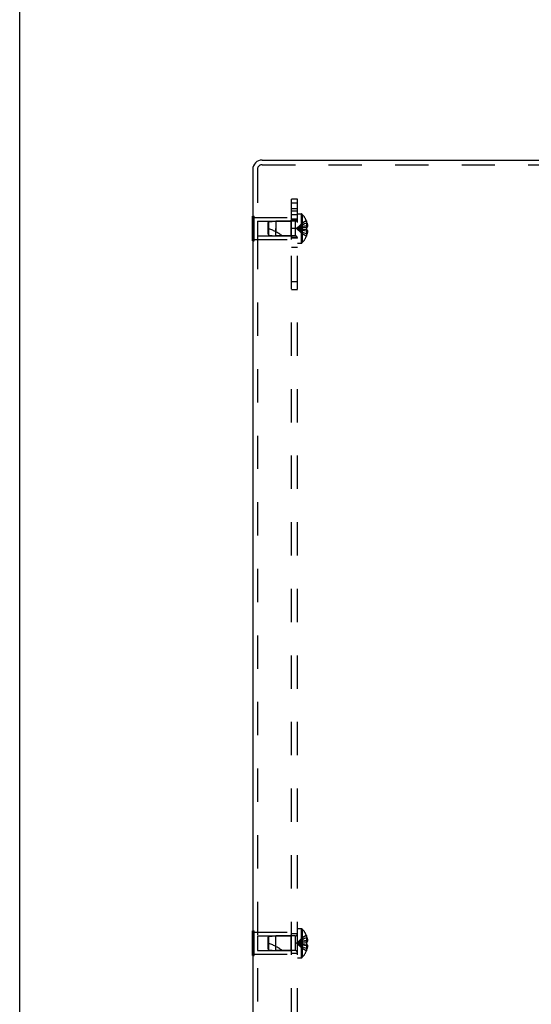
# Model space of a CAD drawing. Header units: inches. Extents: x 0 to 77.3, y 0 to 50.
# Tile 5 of 10: x 0 to 6.5, y 24.9 to 37.4. Entities that reach past the tile are written whole.
import ezdxf

# ---------------------------------------------------------------- set-up
doc = ezdxf.new("R2010")
doc.units = ezdxf.units.IN
doc.header["$LTSCALE"] = 4.25
doc.header["$MEASUREMENT"] = 0
doc.linetypes.add('HIDDEN', pattern=[0.2, 0.1, -0.1])
doc.layers.get('0').update_dxf_attribs({"linetype": 'CONTINUOUS'})
doc.layers.add('DEFAULT_2', color=8, linetype='HIDDEN')
doc.layers.add('SUBPANEL', color=7, linetype='CONTINUOUS')

msp = doc.modelspace()

# ---------------------------------------------------------------- linework, layer by layer
at = {"color": 7, "linetype": 'Continuous'}
for p, q in [((0, 0), (0, 50)), ((2.974, 34.606), (2.974, 34.918)), ((2.974, 34.918), (2.978, 34.918)), ((2.974, 34.762), (2.978, 34.762)), ((2.974, 34.606), (2.978, 34.606)), ((2.974, 25.481), (2.974, 25.793)), ((2.974, 25.793), (2.978, 25.793)), ((2.974, 25.637), (2.978, 25.637)), ((2.974, 25.481), (2.978, 25.481))]:
    msp.add_line(p, q, dxfattribs=at)
at = {"color": 3, "linetype": 'Continuous'}
for p, q in [((3.098, 35.637), (9.971, 35.637)), ((2.978, 35.517), (2.978, 15.757))]:
    msp.add_line(p, q, dxfattribs=at)
msp.add_arc((3.098, 35.517), 0.12, 90, 180, dxfattribs=at)
at = {"layer": 'DEFAULT_2', "color": 8, "linetype": 'HIDDEN'}
for p, q in [((3.038, 35.517), (3.038, 15.757)), ((3.098, 35.577), (9.971, 35.577)), ((2.978, 34.918), (2.995, 34.918)), ((2.995, 34.606), (2.995, 34.918)), ((2.995, 34.902), (3.474, 34.902)), ((3.037, 34.857), (3.037, 34.667)), ((3.037, 34.857), (3.464, 34.857)), ((3.464, 34.857), (3.474, 34.867)), ((3.464, 34.857), (3.464, 34.667)), ((3.474, 34.622), (3.474, 34.902)), ((2.978, 34.762), (2.995, 34.762)), ((2.978, 34.606), (2.995, 34.606)), ((2.995, 34.622), (3.474, 34.622)), ((3.037, 34.667), (3.464, 34.667)), ((3.464, 34.667), (3.474, 34.657)), ((2.978, 25.793), (2.995, 25.793)), ((2.995, 25.481), (2.995, 25.793)), ((2.995, 25.777), (3.474, 25.777)), ((3.474, 25.497), (3.474, 25.777)), ((3.037, 25.732), (3.037, 25.542)), ((3.037, 25.732), (3.464, 25.732)), ((3.464, 25.732), (3.474, 25.742)), ((3.464, 25.732), (3.464, 25.542)), ((2.978, 25.637), (2.995, 25.637)), ((3.037, 25.542), (3.464, 25.542)), ((3.464, 25.542), (3.474, 25.532)), ((2.978, 25.481), (2.995, 25.481)), ((2.995, 25.497), (3.474, 25.497))]:
    msp.add_line(p, q, dxfattribs=at)
msp.add_arc((3.098, 35.517), 0.06, 90, 180, dxfattribs=at)
at = {"layer": 'SUBPANEL', "color": 8, "linetype": 'HIDDEN'}
for p, q in [((3.474, 16.137), (3.474, 35.137)), ((3.549, 35.137), (3.474, 35.137)), ((3.549, 35.085), (3.474, 35.085)), ((3.549, 16.137), (3.549, 35.137)), ((3.549, 35.012), (3.474, 35.012)), ((3.549, 34.983), (3.474, 34.983)), ((3.174, 34.836), (3.184, 34.847)), ((3.174, 34.688), (3.174, 34.836)), ((3.184, 34.847), (3.274, 34.856)), ((3.184, 34.677), (3.184, 34.847)), ((3.274, 34.856), (3.274, 34.762)), ((3.521, 34.856), (3.274, 34.856)), ((3.474, 34.943), (3.549, 34.943)), ((3.474, 34.887), (3.549, 34.887)), ((3.474, 34.871), (3.549, 34.871)), ((3.521, 34.856), (3.521, 34.668)), ((3.549, 34.948), (3.596, 34.948)), ((3.596, 34.948), (3.596, 34.575)), ((3.611, 34.942), (3.611, 34.582)), ((3.663, 34.861), (3.662, 34.861)), ((3.662, 34.861), (3.663, 34.86)), ((3.663, 34.86), (3.663, 34.777)), ((3.663, 34.83), (3.673, 34.83)), ((3.274, 34.668), (3.274, 34.762)), ((3.274, 34.762), (3.274, 34.72)), ((3.549, 34.762), (3.474, 34.762)), ((3.598, 34.771), (3.578, 34.768)), ((3.619, 34.773), (3.598, 34.77)), ((3.641, 34.775), (3.619, 34.773)), ((3.663, 34.777), (3.64, 34.775)), ((3.663, 34.746), (3.64, 34.749)), ((3.662, 34.777), (3.663, 34.775)), ((3.663, 34.777), (3.662, 34.777)), ((3.663, 34.749), (3.662, 34.746)), ((3.663, 34.746), (3.662, 34.746)), ((3.663, 34.797), (3.678, 34.797)), ((3.663, 34.777), (3.673, 34.777)), ((3.663, 34.765), (3.663, 34.762)), ((3.663, 34.762), (3.663, 34.759)), ((3.663, 34.746), (3.663, 34.664)), ((3.673, 34.746), (3.663, 34.746)), ((3.663, 34.727), (3.678, 34.727)), ((3.174, 34.688), (3.184, 34.677)), ((3.184, 34.677), (3.274, 34.668)), ((3.521, 34.668), (3.274, 34.668)), ((3.474, 34.653), (3.549, 34.653)), ((3.549, 34.637), (3.474, 34.637)), ((3.549, 34.575), (3.596, 34.575)), ((3.663, 34.664), (3.662, 34.663)), ((3.662, 34.663), (3.663, 34.662)), ((3.663, 34.693), (3.673, 34.693)), ((3.549, 34.52), (3.474, 34.52)), ((3.549, 34.08), (3.474, 34.08)), ((3.549, 33.979), (3.474, 33.979)), ((3.549, 25.823), (3.596, 25.823)), ((3.596, 25.823), (3.596, 25.45)), ((3.611, 25.817), (3.611, 25.457)), ((3.174, 25.711), (3.184, 25.722)), ((3.174, 25.563), (3.174, 25.711)), ((3.184, 25.722), (3.274, 25.731)), ((3.184, 25.552), (3.184, 25.722)), ((3.274, 25.543), (3.274, 25.731)), ((3.521, 25.731), (3.274, 25.731)), ((3.474, 25.762), (3.549, 25.762)), ((3.521, 25.731), (3.521, 25.543)), ((3.619, 25.648), (3.598, 25.645)), ((3.641, 25.65), (3.619, 25.648)), ((3.663, 25.652), (3.64, 25.65)), ((3.662, 25.736), (3.663, 25.735)), ((3.663, 25.736), (3.662, 25.736)), ((3.663, 25.652), (3.662, 25.652)), ((3.663, 25.735), (3.663, 25.652)), ((3.663, 25.705), (3.673, 25.705)), ((3.663, 25.672), (3.678, 25.672)), ((3.663, 25.652), (3.673, 25.652)), ((3.174, 25.563), (3.184, 25.552)), ((3.184, 25.552), (3.274, 25.543)), ((3.521, 25.543), (3.274, 25.543)), ((3.598, 25.646), (3.578, 25.643)), ((3.663, 25.621), (3.64, 25.624)), ((3.663, 25.621), (3.662, 25.621)), ((3.663, 25.539), (3.662, 25.538)), ((3.662, 25.538), (3.663, 25.537)), ((3.663, 25.64), (3.663, 25.637)), ((3.663, 25.621), (3.663, 25.539)), ((3.673, 25.621), (3.663, 25.621)), ((3.663, 25.602), (3.678, 25.602)), ((3.663, 25.568), (3.673, 25.568)), ((3.474, 25.512), (3.549, 25.512)), ((3.549, 25.45), (3.596, 25.45))]:
    msp.add_line(p, q, dxfattribs=at)
for points in [[(3.662, 34.861), (3.64, 34.848), (3.619, 34.833), (3.598, 34.817), (3.578, 34.8), (3.558, 34.781), (3.539, 34.762)], [(3.663, 34.83), (3.641, 34.821), (3.619, 34.811), (3.598, 34.8), (3.578, 34.788), (3.558, 34.775), (3.539, 34.762)], [(3.673, 34.83), (3.674, 34.826), (3.675, 34.822), (3.675, 34.818), (3.676, 34.814), (3.677, 34.809), (3.677, 34.805), (3.677, 34.801), (3.678, 34.797)], [(3.663, 34.797), (3.641, 34.792), (3.619, 34.787), (3.598, 34.781), (3.578, 34.775), (3.558, 34.769), (3.539, 34.762)], [(3.578, 34.768), (3.558, 34.765), (3.539, 34.762)], [(3.578, 34.768), (3.558, 34.765), (3.539, 34.762)], [(3.662, 34.663), (3.64, 34.676), (3.619, 34.691), (3.598, 34.707), (3.578, 34.724), (3.558, 34.743), (3.539, 34.762)], [(3.663, 34.693), (3.641, 34.703), (3.619, 34.713), (3.598, 34.724), (3.578, 34.736), (3.558, 34.749), (3.539, 34.762)], [(3.641, 34.749), (3.619, 34.751), (3.598, 34.753), (3.578, 34.756), (3.558, 34.759), (3.539, 34.762)], [(3.619, 34.751), (3.598, 34.753), (3.578, 34.756), (3.558, 34.759), (3.539, 34.762)], [(3.663, 34.727), (3.641, 34.732), (3.619, 34.737), (3.598, 34.743), (3.578, 34.749), (3.558, 34.755), (3.539, 34.762)], [(3.663, 34.762), (3.663, 34.765), (3.663, 34.767), (3.663, 34.77), (3.663, 34.772), (3.663, 34.775), (3.662, 34.777)], [(3.662, 34.746), (3.663, 34.749), (3.663, 34.752), (3.663, 34.754), (3.663, 34.757), (3.663, 34.759), (3.663, 34.762)], [(3.663, 34.772), (3.663, 34.77), (3.663, 34.767)], [(3.663, 34.757), (3.663, 34.754), (3.663, 34.752)], [(3.678, 34.797), (3.677, 34.795), (3.677, 34.792), (3.677, 34.79), (3.676, 34.787), (3.675, 34.785), (3.675, 34.783), (3.674, 34.78), (3.673, 34.777)], [(3.673, 34.746), (3.674, 34.744), (3.675, 34.741), (3.675, 34.739), (3.676, 34.736), (3.677, 34.734), (3.677, 34.732), (3.677, 34.729), (3.678, 34.727)], [(3.678, 34.727), (3.677, 34.723), (3.677, 34.719), (3.677, 34.714), (3.676, 34.71), (3.675, 34.706), (3.675, 34.702), (3.674, 34.698), (3.673, 34.693)], [(3.662, 25.736), (3.64, 25.723), (3.619, 25.708), (3.598, 25.692), (3.578, 25.675), (3.558, 25.656), (3.539, 25.637)], [(3.663, 25.705), (3.641, 25.696), (3.619, 25.686), (3.598, 25.675), (3.578, 25.663), (3.558, 25.65), (3.539, 25.637)], [(3.663, 25.672), (3.641, 25.667), (3.619, 25.662), (3.598, 25.656), (3.578, 25.65), (3.558, 25.644), (3.539, 25.637)], [(3.663, 25.64), (3.663, 25.642), (3.663, 25.645), (3.663, 25.647), (3.663, 25.65), (3.662, 25.652)], [(3.673, 25.705), (3.674, 25.701), (3.675, 25.697), (3.675, 25.693), (3.676, 25.689), (3.677, 25.684), (3.677, 25.68), (3.677, 25.676), (3.678, 25.672)], [(3.678, 25.672), (3.677, 25.67), (3.677, 25.667), (3.677, 25.665), (3.676, 25.662), (3.675, 25.66), (3.675, 25.658), (3.674, 25.655), (3.673, 25.652)], [(3.578, 25.643), (3.558, 25.64), (3.539, 25.637)], [(3.578, 25.643), (3.558, 25.64), (3.539, 25.637)], [(3.663, 25.568), (3.641, 25.578), (3.619, 25.588), (3.598, 25.599), (3.578, 25.611), (3.558, 25.624), (3.539, 25.637)], [(3.662, 25.538), (3.64, 25.551), (3.619, 25.566), (3.598, 25.582), (3.578, 25.599), (3.558, 25.618), (3.539, 25.637)], [(3.663, 25.602), (3.641, 25.607), (3.619, 25.612), (3.598, 25.618), (3.578, 25.624), (3.558, 25.63), (3.539, 25.637)], [(3.641, 25.624), (3.619, 25.626), (3.598, 25.628), (3.578, 25.631), (3.558, 25.634), (3.539, 25.637)], [(3.619, 25.626), (3.598, 25.628), (3.578, 25.631), (3.558, 25.634), (3.539, 25.637)], [(3.663, 25.637), (3.663, 25.634), (3.663, 25.632), (3.663, 25.629), (3.663, 25.627), (3.663, 25.624), (3.662, 25.621)], [(3.673, 25.621), (3.674, 25.619), (3.675, 25.616), (3.675, 25.614), (3.676, 25.611), (3.677, 25.609), (3.677, 25.607), (3.677, 25.604), (3.678, 25.602)], [(3.678, 25.602), (3.677, 25.598), (3.677, 25.594), (3.677, 25.589), (3.676, 25.585), (3.675, 25.581), (3.675, 25.577), (3.674, 25.573), (3.673, 25.568)]]:
    msp.add_lwpolyline(points, dxfattribs=at)
for centre, radius, start, end in [((3.521, 34.884), 0.0282, 270, 360), ((3.596, 34.928), 0.02, 43.5138, 90), ((3.421, 34.762), 0.262, 22.3613, 43.5138), ((3.421, 34.762), 0.261, 15.1941, 22.0894), ((3.004, 34.217), 0.571, 52.1862, 72.6646), ((3.521, 34.64), 0.0282, 0, 90), ((3.596, 34.595), 0.02, 270, 316.4862), ((3.421, 34.762), 0.262, 316.4862, 337.6387), ((3.421, 34.762), 0.261, 337.9106, 344.8059), ((3.596, 25.803), 0.02, 43.5138, 90), ((3.421, 25.637), 0.262, 22.3613, 43.5138), ((3.521, 25.759), 0.0282, 270, 360), ((3.421, 25.637), 0.261, 15.1941, 22.0894), ((3.004, 25.092), 0.571, 52.1862, 72.6646), ((3.521, 25.515), 0.0282, 0, 90), ((3.421, 25.637), 0.262, 316.4862, 337.6387), ((3.421, 25.637), 0.261, 337.9106, 344.8059), ((3.596, 25.47), 0.02, 270, 316.4862)]:
    msp.add_arc(centre, radius, start, end, dxfattribs=at)

doc.saveas('drawing.dxf')
